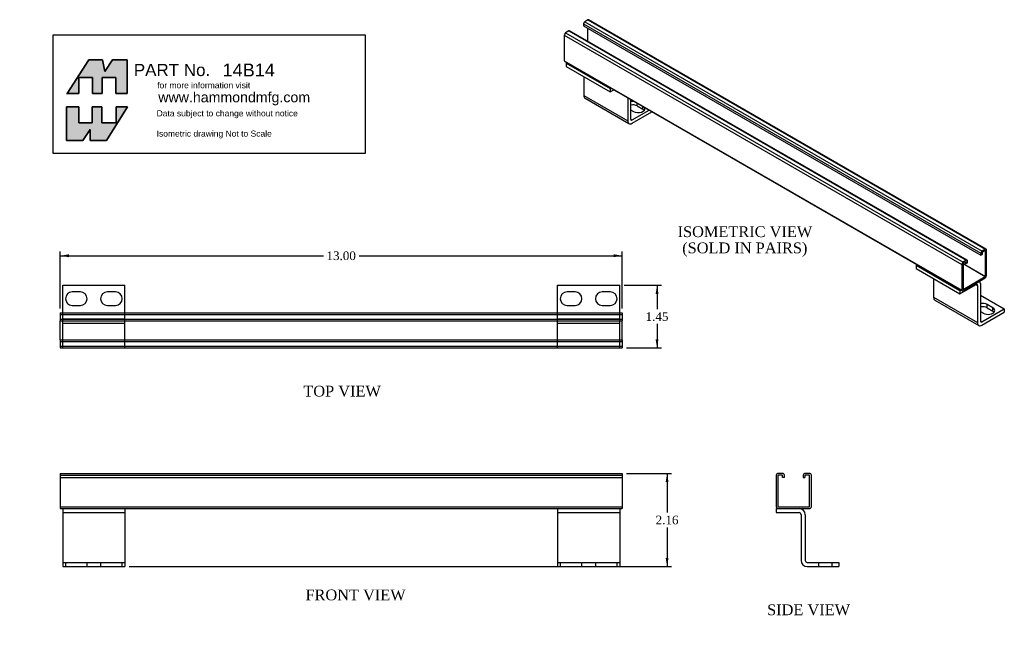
# Model space of a CAD drawing. Header units: inches. Extents: x 0 to 22.8, y 0 to 14.6.
import ezdxf
from ezdxf import colors
from ezdxf.entities.mleader import LeaderData, LeaderLine
from ezdxf.enums import TextEntityAlignment as Align
from ezdxf.lldxf.tags import DXFTag
from ezdxf.math import Vec2, Vec3

# ---------------------------------------------------------------- set-up
doc = ezdxf.new("R2010")
doc.units = ezdxf.units.IN
doc.header["$MEASUREMENT"] = 0
doc.layers.get('0').update_dxf_attribs({"linetype": 'CONTINUOUS'})
for name, color, linetype in [('COM40546', 7, 'CONTINUOUS'), ('COM55736-5', 7, 'CONTINUOUS'), ('DEFAULT', 7, 'CONTINUOUS')]:
    doc.layers.add(name, color=color, linetype=linetype)
doc.styles.add('SEACAD_TIMES_NEW_ROMAN', font='times.ttf')
tags = doc.linetypes.add('HIDDEN2', pattern=[0.1875, 0.125, -0.0625]).pattern_tags.tags
tags[6:7] = [DXFTag(74, 4), DXFTag(75, 0), DXFTag(340, '0'), DXFTag(46, 0.0), DXFTag(50, 0.0), DXFTag(44, 0.0), DXFTag(45, 0.0)]
tags[4:5] = [DXFTag(74, 4), DXFTag(75, 0), DXFTag(340, '0'), DXFTag(46, 0.0), DXFTag(50, 0.0), DXFTag(44, 0.0), DXFTag(45, 0.0)]

# ---------------------------------------------------------------- blocks, each defined once
blk = doc.blocks.new('_DOT')
at = {"color": 0}
blk.add_line((0, 0), (-1, 0), dxfattribs=at)
at = {"color": 0, "const_width": 0.333}
blk.add_lwpolyline([(-0.1665, 0, 1), (0.1665, 0, 1)], format="xyb", close=True, dxfattribs=at)
blk = doc.blocks.new('GDIMGGROUP')
at = {"layer": 'DEFAULT', "linetype": 'Continuous'}
for points in [[(1.137, 9.165), (0.937, 9.131), (1.137, 9.098)], [(13.737, 9.165), (13.737, 9.098), (13.937, 9.131)]]:
    blk.add_hatch(color=7, dxfattribs=at).paths.add_polyline_path(points)
at = {"layer": 'DEFAULT', "color": 7, "linetype": 'Continuous'}
for p, q in [((0.937, 7.911), (0.937, 9.231)), ((0.937, 9.131), (7.025, 9.131)), ((7.848, 9.131), (13.937, 9.131)), ((13.937, 7.911), (13.937, 9.231))]:
    blk.add_line(p, q, dxfattribs=at)
at = {"layer": 'DEFAULT', "color": 7, "linetype": 'Continuous', "style": 'SEACAD_TIMES_NEW_ROMAN'}
blk.add_text('13.00', height=0.2, dxfattribs=at).set_placement((7.095, 9.231), align=Align.TOP_LEFT)
blk = doc.blocks.new('GDIMGGROUP1')
at = {"layer": 'DEFAULT', "linetype": 'Continuous'}
for points in [[(14.773, 8.249), (14.74, 8.449), (14.707, 8.249)], [(14.773, 7.198), (14.707, 7.198), (14.74, 6.998)]]:
    blk.add_hatch(color=7, dxfattribs=at).paths.add_polyline_path(points)
at = {"layer": 'DEFAULT', "color": 7, "linetype": 'Continuous'}
for p, q in [((13.977, 8.449), (14.84, 8.449)), ((14.74, 8.449), (14.74, 7.894)), ((14.74, 7.554), (14.74, 6.998)), ((14.037, 6.998), (14.84, 6.998))]:
    blk.add_line(p, q, dxfattribs=at)
at = {"layer": 'DEFAULT', "color": 7, "linetype": 'Continuous', "style": 'SEACAD_TIMES_NEW_ROMAN'}
blk.add_text('1.45', height=0.2, dxfattribs=at).set_placement((14.475, 7.824), align=Align.TOP_LEFT)
blk = doc.blocks.new('GDIMGGROUP2')
at = {"layer": 'DEFAULT', "linetype": 'Continuous'}
for points in [[(15.005, 3.894), (14.972, 4.094), (14.939, 3.894)], [(15.005, 2.138), (14.939, 2.138), (14.972, 1.938)]]:
    blk.add_hatch(color=7, dxfattribs=at).paths.add_polyline_path(points)
at = {"layer": 'DEFAULT', "color": 7, "linetype": 'Continuous'}
for p, q in [((14.037, 4.094), (15.072, 4.094)), ((14.972, 4.094), (14.972, 3.186)), ((14.972, 2.846), (14.972, 1.938)), ((2.534, 1.938), (15.072, 1.938))]:
    blk.add_line(p, q, dxfattribs=at)
at = {"layer": 'DEFAULT', "color": 7, "linetype": 'Continuous', "style": 'SEACAD_TIMES_NEW_ROMAN'}
blk.add_text('2.16', height=0.2, dxfattribs=at).set_placement((14.707, 3.116), align=Align.TOP_LEFT)

msp = doc.modelspace()

# ---------------------------------------------------------------- hatches: boundary and pattern name
at = {"layer": 'DEFAULT', "linetype": 'Continuous'}
for points in [[(1.915, 13.664), (1.597, 13.664), (1.097, 12.885), (1.365, 12.885), (1.365, 13.259), (1.686, 13.259), (1.686, 12.885), (1.911, 12.885), (1.911, 13.259), (2.22, 13.259), (2.22, 12.885), (2.489, 12.885), (2.489, 13.664), (2.148, 13.664), (1.971, 13.395)], [(1.678, 12.206), (1.369, 12.206), (1.369, 12.58), (1.083, 12.58), (1.083, 11.801), (1.461, 11.801), (1.63, 12.054), (1.63, 11.801), (2.007, 11.801), (2.497, 12.58), (2.228, 12.58), (2.228, 12.206), (1.903, 12.206), (1.903, 12.58), (1.678, 12.58)]]:
    msp.add_hatch(color=7, dxfattribs=at).paths.add_polyline_path(points)

# ---------------------------------------------------------------- linework, layer by layer
at = {"layer": 'COM40546', "color": 7, "linetype": 'Continuous'}
for p, q in [((12.637, 13.586), (12.655, 13.596)), ((12.637, 13.586), (13.653, 12.999)), ((12.637, 13.586), (12.637, 13.508)), ((12.637, 13.508), (13.653, 12.922)), ((13.045, 13.273), (13.045, 12.841)), ((13.653, 12.999), (13.671, 13.009)), ((13.653, 12.999), (13.653, 12.922)), ((13.045, 12.841), (14.061, 12.255)), ((13.074, 12.776), (14.09, 12.189)), ((13.653, 12.922), (13.738, 12.971)), ((14.061, 12.785), (14.061, 12.255)), ((14.128, 12.746), (14.128, 12.293)), ((14.282, 12.597), (14.282, 12.657)), ((14.282, 12.597), (14.415, 12.52)), ((14.415, 12.52), (14.415, 12.58)), ((14.128, 12.509), (14.194, 12.47)), ((14.162, 12.274), (14.554, 12.5)), ((14.162, 12.196), (14.621, 12.461)), ((14.128, 12.293), (14.162, 12.274)), ((20.729, 8.914), (20.747, 8.925)), ((20.729, 8.914), (21.745, 8.328)), ((20.729, 8.914), (20.729, 8.837)), ((20.729, 8.837), (21.745, 8.25)), ((0.997, 8.449), (2.434, 8.449)), ((0.997, 7.811), (0.997, 8.449)), ((2.434, 7.811), (2.434, 8.449)), ((12.44, 8.449), (13.877, 8.449)), ((12.44, 7.811), (12.44, 8.449)), ((13.877, 7.811), (13.877, 8.449)), ((21.136, 8.602), (21.136, 8.17)), ((21.745, 8.25), (22.118, 8.466)), ((22.118, 8.466), (22.152, 8.446)), ((22.152, 8.446), (22.152, 7.583)), ((22.219, 8.485), (22.219, 7.622)), ((1.403, 8.293), (1.215, 8.293)), ((2.216, 8.293), (2.028, 8.293)), ((12.846, 8.293), (12.658, 8.293)), ((13.659, 8.293), (13.471, 8.293)), ((21.745, 8.328), (21.763, 8.338)), ((21.745, 8.328), (21.745, 8.25)), ((22.219, 8.219), (22.771, 7.901)), ((1.215, 7.981), (1.403, 7.981)), ((2.028, 7.981), (2.216, 7.981)), ((12.658, 7.981), (12.846, 7.981)), ((13.471, 7.981), (13.659, 7.981)), ((21.136, 8.17), (22.152, 7.583)), ((21.166, 8.104), (22.182, 7.517)), ((22.374, 7.925), (22.374, 8.003)), ((22.506, 7.926), (22.374, 8.003)), ((22.219, 7.837), (22.286, 7.799)), ((22.253, 7.602), (22.771, 7.901)), ((22.253, 7.525), (22.771, 7.823)), ((22.374, 7.925), (22.506, 7.849)), ((22.506, 7.849), (22.506, 7.926)), ((22.771, 7.901), (22.771, 7.823)), ((22.219, 7.622), (22.253, 7.602)), ((0.997, 3.281), (2.434, 3.281)), ((0.997, 3.281), (0.997, 3.186)), ((2.434, 3.281), (2.434, 3.186)), ((12.44, 3.281), (13.877, 3.281)), ((12.44, 3.281), (12.44, 3.186)), ((13.877, 3.281), (13.877, 3.186)), ((17.496, 3.281), (17.539, 3.281)), ((17.496, 3.281), (17.496, 3.186)), ((0.997, 3.186), (0.997, 3.138)), ((0.997, 3.186), (2.434, 3.186)), ((0.997, 3.138), (0.997, 2.081)), ((2.434, 3.186), (2.434, 3.138)), ((2.434, 3.138), (2.434, 2.081)), ((12.44, 3.186), (12.44, 3.138)), ((12.44, 3.186), (13.877, 3.186)), ((12.44, 3.138), (12.44, 2.081)), ((13.877, 3.186), (13.877, 3.138)), ((13.877, 3.138), (13.877, 2.081)), ((17.496, 3.186), (18.024, 3.186)), ((18.072, 3.138), (18.072, 2.081)), ((18.167, 3.138), (18.167, 2.081)), ((0.997, 2.081), (0.997, 1.938)), ((2.434, 2.081), (2.434, 1.938)), ((12.44, 2.081), (12.44, 1.938)), ((13.877, 2.081), (13.877, 1.938)), ((0.997, 1.938), (2.434, 1.938)), ((12.44, 1.938), (13.877, 1.938)), ((18.215, 2.033), (18.947, 2.033)), ((18.215, 1.938), (18.947, 1.938)), ((18.947, 2.033), (18.947, 1.938))]:
    msp.add_line(p, q, dxfattribs=at)
at = {"layer": 'COM40546', "color": 7, "linetype": 'HIDDEN2'}
for p, q in [((0.997, 7.717), (0.997, 7.811)), ((2.434, 7.717), (2.434, 7.811)), ((12.44, 7.717), (12.44, 7.811)), ((13.877, 7.717), (13.877, 7.811)), ((0.997, 7.669), (0.997, 7.717)), ((0.997, 7.526), (0.997, 7.669)), ((0.997, 7.669), (2.434, 7.669)), ((0.997, 7.574), (2.434, 7.574)), ((0.997, 6.998), (0.997, 7.526)), ((2.434, 7.669), (2.434, 7.717)), ((2.434, 7.526), (2.434, 7.669)), ((2.434, 6.998), (2.434, 7.526)), ((12.44, 7.669), (12.44, 7.717)), ((12.44, 7.526), (12.44, 7.669)), ((12.44, 7.669), (13.877, 7.669)), ((12.44, 7.574), (13.877, 7.574)), ((12.44, 6.998), (12.44, 7.526)), ((13.877, 7.669), (13.877, 7.717)), ((13.877, 7.526), (13.877, 7.669)), ((13.877, 6.998), (13.877, 7.526)), ((0.997, 2.033), (2.434, 2.033)), ((1.059, 2.033), (1.059, 1.938)), ((1.559, 1.938), (1.559, 2.033)), ((1.872, 2.033), (1.872, 1.938)), ((2.372, 1.938), (2.372, 2.033)), ((12.44, 2.033), (13.877, 2.033)), ((12.502, 2.033), (12.502, 1.938)), ((13.002, 1.938), (13.002, 2.033)), ((13.315, 2.033), (13.315, 1.938)), ((13.815, 1.938), (13.815, 2.033)), ((18.479, 1.938), (18.479, 2.033)), ((18.791, 1.938), (18.791, 2.033))]:
    msp.add_line(p, q, dxfattribs=at)
at = {"layer": 'COM40546', "color": 7, "linetype": 'Continuous'}
for centre, radius, start, end in [((1.215, 8.137), 0.156, 90, 270), ((1.403, 8.137), 0.156, 270, 90), ((2.028, 8.137), 0.156, 90, 270), ((2.216, 8.137), 0.156, 270, 90), ((12.658, 8.137), 0.156, 90, 270), ((12.846, 8.137), 0.156, 270, 90), ((13.471, 8.137), 0.156, 90, 270), ((13.659, 8.137), 0.156, 270, 90), ((18.024, 3.138), 0.143, 0, 90), ((18.024, 3.138), 0.048, 0, 90), ((18.215, 2.081), 0.143, 180, 270), ((18.215, 2.081), 0.048, 180, 270)]:
    msp.add_arc(centre, radius, start, end, dxfattribs=at)
for centre, major_axis, start_param, end_param in [((13.146, 12.9), (0.071, 0.124), 2.356194, 3.141593), ((14.172, 12.611), (0.156, 0), 1.320563, 1.855663), ((14.172, 12.533), (0.156, 0), 0.785398, 1.855663), ((14.305, 12.534), (-0.156, 0), 0.785398, 3.391826), ((14.305, 12.457), (-0.156, 0), 3.586761, 3.926991), ((14.162, 12.313), (0.071, 0.124), 2.356194, 3.926991), ((14.162, 12.313), (0.024, 0.0416), 2.356194, 3.926991), ((22.118, 8.426), (-0.024, -0.0416), 2.356194, 3.926991), ((22.118, 8.426), (-0.071, -0.124), 2.356194, 2.975438), ((21.237, 8.228), (0.071, 0.124), 2.356194, 3.141593), ((22.263, 7.939), (0.156, 0), 0.785398, 1.855663), ((22.263, 7.862), (0.156, 0), 0.785398, 1.855663), ((22.396, 7.863), (-0.156, 0), 0.785398, 3.926991), ((22.396, 7.785), (-0.156, 0), 3.586761, 3.926991), ((22.253, 7.641), (0.071, 0.124), 2.356194, 3.926991), ((22.253, 7.641), (0.024, 0.0416), 2.356194, 3.926991)]:
    msp.add_ellipse(centre, major_axis=major_axis, ratio=0.57735, start_param=start_param, end_param=end_param, dxfattribs=at)
at = {"layer": 'COM55736-5', "color": 7, "linetype": 'Continuous'}
for p, q in [((13.139, 14.588), (13.067, 14.547)), ((13.139, 14.588), (22.332, 9.281)), ((22.353, 9.283), (13.161, 14.591)), ((13.037, 14.494), (13.037, 14.453)), ((13.037, 14.494), (22.229, 9.187)), ((13.037, 14.453), (22.229, 9.145)), ((13.067, 14.547), (22.26, 9.24)), ((13.142, 14.091), (13.142, 14.392)), ((12.595, 14.239), (12.595, 13.645)), ((12.595, 14.239), (21.787, 8.932)), ((12.697, 14.333), (12.625, 14.292)), ((12.625, 14.292), (21.818, 8.984)), ((12.697, 14.333), (21.89, 9.026)), ((21.911, 9.028), (12.719, 14.335)), ((12.595, 13.645), (21.787, 8.338)), ((12.604, 13.626), (21.796, 8.318)), ((22.229, 9.187), (22.229, 9.145)), ((22.229, 9.145), (22.258, 9.162)), ((22.258, 9.203), (22.258, 9.162)), ((22.332, 9.281), (22.26, 9.24)), ((22.332, 9.249), (22.26, 9.207)), ((22.332, 9.249), (22.334, 9.247)), ((22.334, 8.654), (22.334, 9.247)), ((22.362, 8.67), (22.362, 9.264)), ((21.787, 8.932), (21.787, 8.338)), ((21.816, 8.948), (21.816, 8.355)), ((21.816, 8.948), (22.332, 8.65)), ((21.89, 9.026), (21.818, 8.984)), ((21.89, 8.993), (21.818, 8.952)), ((21.818, 8.952), (22.334, 8.654)), ((21.854, 8.973), (21.892, 8.951)), ((21.89, 8.993), (21.892, 8.992)), ((21.892, 8.951), (21.892, 8.992)), ((21.92, 8.967), (21.892, 8.951)), ((21.92, 8.967), (21.92, 9.009)), ((21.818, 8.353), (22.332, 8.65)), ((21.818, 8.321), (22.332, 8.617)), ((21.816, 8.355), (21.818, 8.353)), ((0.937, 7.811), (0.937, 7.768)), ((0.937, 7.811), (13.937, 7.811)), ((0.937, 7.768), (0.937, 7.666)), ((13.937, 7.811), (13.937, 7.768)), ((13.937, 7.768), (13.937, 7.666)), ((0.937, 7.666), (0.937, 7.623)), ((0.937, 7.186), (0.937, 7.623)), ((0.937, 7.623), (13.937, 7.623)), ((13.937, 7.666), (13.937, 7.623)), ((13.937, 7.186), (13.937, 7.623)), ((0.937, 7.186), (0.937, 7.143)), ((0.937, 7.186), (13.937, 7.186)), ((0.937, 7.143), (0.937, 7.041)), ((13.937, 7.186), (13.937, 7.143)), ((13.937, 7.143), (13.937, 7.041)), ((0.937, 7.041), (0.937, 6.998)), ((0.937, 6.998), (13.937, 6.998)), ((13.937, 7.041), (13.937, 6.998)), ((0.937, 4.094), (0.937, 4.051)), ((0.937, 4.094), (13.937, 4.094)), ((0.937, 4.051), (0.937, 3.324)), ((13.937, 4.094), (13.937, 4.051)), ((13.937, 4.051), (13.937, 3.324)), ((17.496, 4.051), (17.496, 3.324)), ((17.536, 4.051), (17.536, 3.324)), ((17.641, 4.094), (17.539, 4.094)), ((17.641, 4.054), (17.539, 4.054)), ((17.644, 4), (17.644, 4.051)), ((17.684, 4), (17.644, 4)), ((17.684, 4), (17.684, 4.051)), ((18.121, 4.051), (18.121, 4)), ((18.121, 4), (18.161, 4)), ((18.161, 4.051), (18.161, 4)), ((18.266, 4.094), (18.164, 4.094)), ((18.266, 4.054), (18.164, 4.054)), ((18.269, 3.324), (18.269, 4.051)), ((18.309, 3.324), (18.309, 4.051)), ((0.937, 3.324), (0.937, 3.281)), ((0.937, 3.281), (0.997, 3.281)), ((2.434, 3.281), (12.44, 3.281)), ((13.877, 3.281), (13.937, 3.281)), ((13.937, 3.324), (13.937, 3.281)), ((17.539, 3.321), (18.266, 3.321)), ((17.539, 3.281), (18.266, 3.281))]:
    msp.add_line(p, q, dxfattribs=at)
at = {"layer": 'COM55736-5', "color": 7, "linetype": 'HIDDEN2'}
for p, q in [((0.937, 7.771), (13.937, 7.771)), ((0.937, 7.663), (13.937, 7.663)), ((0.937, 7.146), (13.937, 7.146)), ((0.937, 7.038), (13.937, 7.038)), ((0.937, 4.054), (13.937, 4.054)), ((0.937, 4), (13.937, 4)), ((0.937, 3.321), (13.937, 3.321))]:
    msp.add_line(p, q, dxfattribs=at)
at = {"layer": 'COM55736-5', "color": 7, "linetype": 'Continuous'}
for centre, radius, start, end in [((17.539, 4.051), 0.043, 90, 180), ((17.539, 4.051), 0.003, 90, 180), ((17.641, 4.051), 0.043, 0, 90), ((17.641, 4.051), 0.003, 0, 90), ((18.164, 4.051), 0.043, 90, 180), ((18.164, 4.051), 0.003, 90, 180), ((18.266, 4.051), 0.043, 0, 90), ((18.266, 4.051), 0.003, 0, 90), ((17.539, 3.324), 0.043, 180, 270), ((17.539, 3.324), 0.003, 180, 270), ((18.266, 3.324), 0.003, 270, 0), ((18.266, 3.324), 0.043, 270, 0)]:
    msp.add_arc(centre, radius, start, end, dxfattribs=at)
for centre, major_axis, start_param, end_param in [((13.139, 14.553), (-0.0215, -0.0372), 3.141593, 3.926991), ((13.067, 14.512), (0.0215, 0.0372), 0.785398, 2.356194), ((12.625, 14.257), (0.0215, 0.0372), 0.785398, 2.356194), ((12.697, 14.298), (-0.0215, -0.0372), 3.141593, 3.926991), ((12.625, 13.663), (0.0215, 0.0372), 2.356194, 3.141593), ((22.26, 9.204), (0.0215, 0.0372), 0.785398, 2.356194), ((22.26, 9.204), (0.0015, 0.0026), 0.785398, 2.356194), ((22.332, 9.246), (-0.0215, -0.0372), 2.356194, 3.926991), ((22.332, 9.246), (-0.0015, -0.0026), 2.356194, 3.926991), ((21.818, 8.949), (0.0215, 0.0372), 0.785398, 2.356194), ((21.818, 8.949), (0.0015, 0.0026), 0.785398, 2.356194), ((21.89, 8.991), (-0.0215, -0.0372), 2.356194, 3.926991), ((21.89, 8.991), (-0.0015, -0.0026), 2.356194, 3.926991), ((22.332, 8.653), (-0.0215, -0.0372), 0.785398, 2.356194), ((22.332, 8.653), (-0.0015, -0.0026), 0.785398, 2.356194), ((21.818, 8.356), (0.0215, 0.0372), 2.356194, 3.926991), ((21.818, 8.356), (0.0015, 0.0026), 2.356194, 3.926991)]:
    msp.add_ellipse(centre, major_axis=major_axis, ratio=0.57735, start_param=start_param, end_param=end_param, dxfattribs=at)
at = {"layer": 'DEFAULT', "color": 7, "linetype": 'Continuous'}
for p, q in [((0.777, 14.246), (7.993, 14.246)), ((0.777, 11.497), (0.777, 14.246)), ((7.993, 14.246), (7.993, 11.497)), ((1.597, 13.664), (1.091, 12.877)), ((1.915, 13.664), (1.597, 13.664)), ((1.971, 13.395), (1.915, 13.664)), ((2.148, 13.664), (1.971, 13.395)), ((2.489, 13.664), (2.148, 13.664)), ((2.489, 12.885), (2.489, 13.664)), ((1.365, 13.259), (1.686, 13.259)), ((1.365, 12.885), (1.365, 13.259)), ((1.686, 13.259), (1.686, 12.885)), ((1.911, 13.259), (2.22, 13.259)), ((1.911, 12.885), (1.911, 13.259)), ((2.22, 13.259), (2.22, 12.885)), ((1.083, 12.885), (1.365, 12.885)), ((1.686, 12.885), (1.911, 12.885)), ((2.22, 12.885), (2.489, 12.885)), ((1.083, 12.58), (1.369, 12.58)), ((1.083, 11.801), (1.083, 12.58)), ((1.369, 12.58), (1.369, 12.206)), ((1.678, 12.58), (1.903, 12.58)), ((1.678, 12.206), (1.678, 12.58)), ((1.903, 12.58), (1.903, 12.206)), ((2.497, 12.58), (2.007, 11.801)), ((2.228, 12.58), (2.497, 12.58)), ((2.228, 12.206), (2.228, 12.58)), ((1.369, 12.206), (1.678, 12.206)), ((1.903, 12.206), (2.228, 12.206)), ((1.63, 12.054), (1.461, 11.801)), ((1.63, 11.801), (1.63, 12.054)), ((1.461, 11.801), (1.083, 11.801)), ((2.007, 11.801), (1.63, 11.801)), ((7.993, 11.497), (0.777, 11.497))]:
    msp.add_line(p, q, dxfattribs=at)
for points in [[(1.915, 13.664), (1.971, 13.395), (2.148, 13.664), (2.489, 13.664), (2.489, 12.885), (2.22, 12.885), (2.22, 13.259), (1.911, 13.259), (1.911, 12.885), (1.686, 12.885), (1.686, 13.259), (1.365, 13.259), (1.365, 12.885), (1.097, 12.885), (1.597, 13.664), (1.915, 13.664)], [(1.915, 13.664), (1.971, 13.395), (2.148, 13.664), (2.489, 13.664), (2.489, 12.885), (2.22, 12.885), (2.22, 13.259), (1.911, 13.259), (1.911, 12.885), (1.686, 12.885), (1.686, 13.259), (1.365, 13.259), (1.365, 12.885), (1.097, 12.885), (1.597, 13.664), (1.915, 13.664)], [(1.915, 13.664), (1.971, 13.395), (2.148, 13.664), (2.489, 13.664), (2.489, 12.885), (2.22, 12.885), (2.22, 13.259), (1.911, 13.259), (1.911, 12.885), (1.686, 12.885), (1.686, 13.259), (1.365, 13.259), (1.365, 12.885), (1.097, 12.885), (1.597, 13.664), (1.915, 13.664)], [(1.915, 13.664), (1.971, 13.395), (2.148, 13.664), (2.489, 13.664), (2.489, 12.885), (2.22, 12.885), (2.22, 13.259), (1.911, 13.259), (1.911, 12.885), (1.686, 12.885), (1.686, 13.259), (1.365, 13.259), (1.365, 12.885), (1.097, 12.885), (1.597, 13.664), (1.915, 13.664)], [(1.915, 13.664), (1.971, 13.395), (2.148, 13.664), (2.489, 13.664), (2.489, 12.885), (2.22, 12.885), (2.22, 13.259), (1.911, 13.259), (1.911, 12.885), (1.686, 12.885), (1.686, 13.259), (1.365, 13.259), (1.365, 12.885), (1.097, 12.885), (1.597, 13.664), (1.915, 13.664)], [(1.678, 12.206), (1.369, 12.206), (1.369, 12.58), (1.083, 12.58), (1.083, 11.801), (1.461, 11.801), (1.63, 12.054), (1.63, 11.801), (2.007, 11.801), (2.497, 12.58), (2.228, 12.58), (2.228, 12.206), (1.903, 12.206), (1.903, 12.58), (1.678, 12.58), (1.678, 12.206)], [(1.678, 12.206), (1.369, 12.206), (1.369, 12.58), (1.083, 12.58), (1.083, 11.801), (1.461, 11.801), (1.63, 12.054), (1.63, 11.801), (2.007, 11.801), (2.497, 12.58), (2.228, 12.58), (2.228, 12.206), (1.903, 12.206), (1.903, 12.58), (1.678, 12.58), (1.678, 12.206)], [(1.678, 12.206), (1.369, 12.206), (1.369, 12.58), (1.083, 12.58), (1.083, 11.801), (1.461, 11.801), (1.63, 12.054), (1.63, 11.801), (2.007, 11.801), (2.497, 12.58), (2.228, 12.58), (2.228, 12.206), (1.903, 12.206), (1.903, 12.58), (1.678, 12.58), (1.678, 12.206)], [(1.678, 12.206), (1.369, 12.206), (1.369, 12.58), (1.083, 12.58), (1.083, 11.801), (1.461, 11.801), (1.63, 12.054), (1.63, 11.801), (2.007, 11.801), (2.497, 12.58), (2.228, 12.58), (2.228, 12.206), (1.903, 12.206), (1.903, 12.58), (1.678, 12.58), (1.678, 12.206)], [(1.678, 12.206), (1.369, 12.206), (1.369, 12.58), (1.083, 12.58), (1.083, 11.801), (1.461, 11.801), (1.63, 12.054), (1.63, 11.801), (2.007, 11.801), (2.497, 12.58), (2.228, 12.58), (2.228, 12.206), (1.903, 12.206), (1.903, 12.58), (1.678, 12.58), (1.678, 12.206)]]:
    msp.add_lwpolyline(points, dxfattribs=at)
for points in [[(1.915, 13.664), (1.597, 13.664), (1.097, 12.885), (1.365, 12.885), (1.365, 13.259), (1.686, 13.259), (1.686, 12.885), (1.911, 12.885), (1.911, 13.259), (2.22, 13.259), (2.22, 12.885), (2.489, 12.885), (2.489, 13.664), (2.148, 13.664), (1.971, 13.395), (1.915, 13.664)], [(1.678, 12.206), (1.678, 12.58), (1.903, 12.58), (1.903, 12.206), (2.228, 12.206), (2.228, 12.58), (2.497, 12.58), (2.007, 11.801), (1.63, 11.801), (1.63, 12.054), (1.461, 11.801), (1.083, 11.801), (1.083, 12.58), (1.369, 12.58), (1.369, 12.206), (1.678, 12.206)]]:
    msp.add_lwpolyline(points, close=True, dxfattribs=at)

# ---------------------------------------------------------------- block references
at = {"layer": 'DEFAULT'}
for name in ['GDIMGGROUP', 'GDIMGGROUP1', 'GDIMGGROUP2']:
    msp.add_blockref(name, (0, 0), dxfattribs=at)

# ---------------------------------------------------------------- texts
at = {"layer": 'DEFAULT', "color": 7, "linetype": 'Continuous', "style": 'SEACAD_TIMES_NEW_ROMAN'}
for s, p in [('ISOMETRIC VIEW', (15.215, 9.813)), ('(SOLD IN PAIRS)', (15.322, 9.438)), ('TOP VIEW', (6.56, 6.123)), ('FRONT VIEW', (6.609, 1.407)), ('SIDE VIEW', (17.285, 1.063))]:
    msp.add_text(s, height=0.25, dxfattribs=at).set_placement(p, align=Align.TOP_LEFT)
at = {"layer": 'DEFAULT', "attachment_point": 1}
for s, insert, char_height, width in [('{\\fArial|b0||i0||c0|p34;\\C7;\\W1.;PART No.}', (2.639, 13.571), 0.28125, 5.29567), ('{\\fArial|b0||i0||c0|p34;\\C7;\\W1.;for more information visit}', (3.18, 13.147), 0.14062, 2.1644), ('{\\fArial|b0||i0||c0|p34;\\C7;\\W1.;www.hammondmfg.com}', (3.205, 12.917), 0.23438, 4.08236), ('{\\fArial|b0||i0||c0|p34;\\C7;\\W1.;Data subject to change without notice\\P}{\\fArial|b0||i0||c0|p34;\\C7;\\W1.;\\P}{\\fArial|b0||i0||c0|p34;\\C7;\\W1.;Isometric drawing Not to Scale}', (3.167, 12.497), 0.14062, 3.28329)]:
    msp.add_mtext(s, dxfattribs=dict(at, insert=insert, char_height=char_height, width=width))

# ---------------------------------------------------------------- leaders
at = {"layer": 'DEFAULT', "color": 7, "linetype": 'Continuous'}
ml = msp.add_multileader_mtext('Standard', dxfattribs=at)
ml.set_content('\\pxsm0.9;{\\fArial|c0|p34;\\W1.;14B14\\P}', color=7)
ml.set_leader_properties(linetype='ByLayer')
ml.set_arrow_properties(name='DOT')
ml.build(insert=Vec2(0, 0))
ml.multileader.update_dxf_attribs({"leader_type": 0, "dogleg_length": 0, "arrow_head_size": 0.3})
ctx = ml.context
ctx.base_point, ctx.char_height, ctx.arrow_head_size, ctx.landing_gap_size = Vec3(4.601, 13.579), 0.3, 0.3, 0.105
notes = []
notes.append((ctx, [(0, (0, 0, 0), (0, 0), (1, 0), 1, [])]))
ctx.mtext.insert = Vec3(4.691, 13.579)
for ctx, leaders in notes:
    for number, flags, end, landing, length, lines in leaders:
        leader = LeaderData()
        leader.index, (leader.has_last_leader_line, leader.has_dogleg_vector, leader.attachment_direction) = number, flags
        leader.last_leader_point, leader.dogleg_vector, leader.dogleg_length = Vec3(end), Vec3(landing), length
        for number, points, colour, breaks in lines:
            line = LeaderLine()
            line.index, line.vertices, line.color, line.breaks = number, Vec3.list(points), colors.encode_raw_color(colour), breaks
            leader.lines.append(line)
        ctx.leaders.append(leader)

doc.saveas('drawing.dxf')
